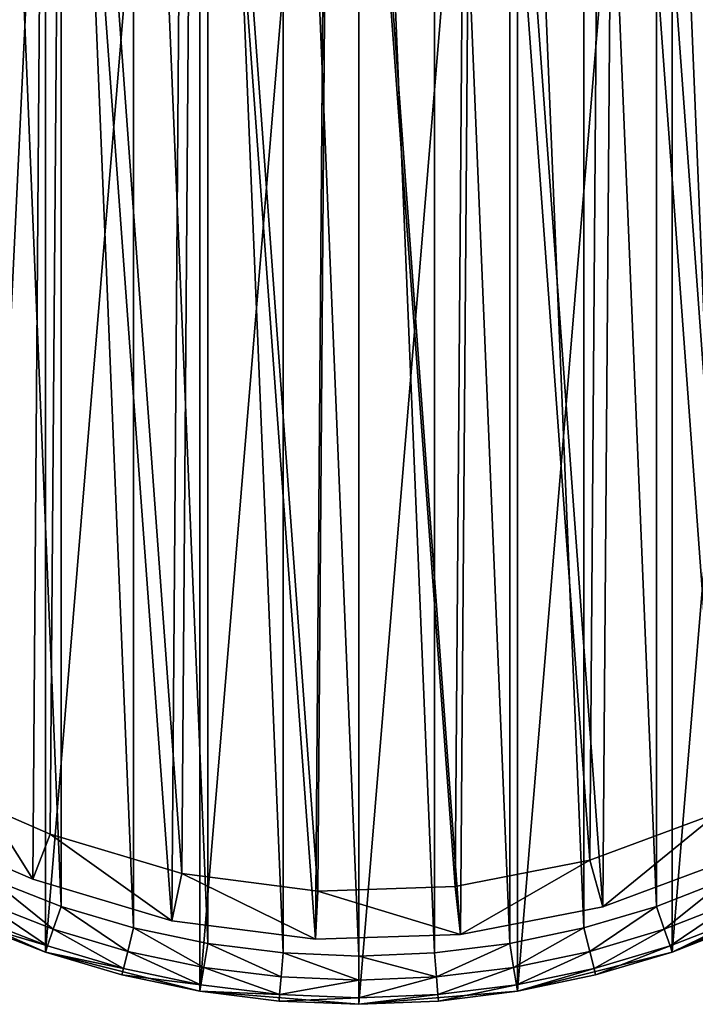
# Model space of a CAD drawing. Header units: millimetres. Extents: x 2 to 392, y -79 to 45.
# Tile 10 of 14: x 308 to 336, y -79 to -38. Entities that reach past the tile are written whole.
import ezdxf

# ---------------------------------------------------------------- set-up
doc = ezdxf.new("R2010")
doc.units = ezdxf.units.MM
doc.header["$LTSCALE"] = 25.4
doc.layers.get('0').update_dxf_attribs({"true_color": 0xff5454})

# ---------------------------------------------------------------- blocks, each defined once
blk = doc.blocks.new('PILLS-II-8264.STL')
at = {"color": 250, "true_color": 0x262626}
mesh = blk.add_polyface(dxfattribs=at)
corners = [(283.424, -29.131, 7.876), (282.337, -42.253, 7.876), (282.337, -35.647, 7.876), (283.424, -48.769, 7.876), (285.569, -22.882, 7.876), (285.569, -55.018, 7.876), (288.713, -17.072, 7.876), (288.713, -60.828, 7.876), (292.771, -11.859, 7.876), (292.771, -66.041, 7.876), (297.631, -7.384, 7.876), (297.631, -70.516, 7.876), (303.162, -3.771, 7.876), (303.162, -74.129, 7.876), (309.212, -1.117, 7.876), (309.212, -76.783, 7.876), (315.616, 0.504, 7.876), (315.616, -78.404, 7.876), (322.2, 1.05, 7.876), (322.2, -78.95, 7.876), (328.784, 0.504, 7.876), (328.784, -78.404, 7.876), (335.188, -1.117, 7.876), (335.188, -76.783, 7.876), (341.238, -3.771, 7.876), (341.238, -74.129, 7.876), (346.768, -7.384, 7.876), (346.768, -70.516, 7.876), (351.629, -11.859, 7.876), (351.629, -66.041, 7.876), (355.687, -17.072, 7.876), (355.687, -60.828, 7.876), (358.831, -22.882, 7.876), (358.831, -55.018, 7.876), (360.976, -29.131, 7.876), (360.976, -48.769, 7.876), (362.063, -35.647, 7.876), (362.063, -42.253, 7.876)]
mesh.append_faces([[corners[k] for k in face] for face in [(0, 1, 2), (35, 36, 37)]], dxfattribs={"vtx0": -1, "color": 250})
mesh.append_faces([[corners[k] for k in face] for face in [(1, 0, 3), (3, 4, 5), (5, 6, 7), (7, 8, 9), (9, 10, 11), (11, 12, 13), (13, 14, 15), (15, 16, 17), (17, 18, 19), (19, 20, 21), (21, 22, 23), (23, 24, 25), (25, 26, 27), (27, 28, 29), (29, 30, 31), (31, 32, 33), (33, 34, 35)]], dxfattribs={"vtx0": -1, "vtx1": -1, "color": 250})
mesh.append_faces([[corners[k] for k in face] for face in [(3, 0, 4), (5, 4, 6), (7, 6, 8), (9, 8, 10), (11, 10, 12), (13, 12, 14), (15, 14, 16), (17, 16, 18), (19, 18, 20), (21, 20, 22), (23, 22, 24), (25, 24, 26), (27, 26, 28), (29, 28, 30), (31, 30, 32), (33, 32, 34), (35, 34, 36)]], dxfattribs={"vtx0": -1, "vtx2": -1, "color": 250})
mesh = blk.add_polyface(dxfattribs=at)
corners = [(284.33, -42.088, 31.275), (284.33, -35.812, 31.275), (284.2, -38.95, 31.275), (284.718, -45.205, 31.275), (284.718, -32.695, 31.275), (285.363, -48.278, 31.275), (285.363, -29.622, 31.275), (286.259, -51.289, 31.275), (286.259, -26.611, 31.275), (287.401, -54.214, 31.275), (287.401, -23.686, 31.275), (288.78, -57.036, 31.275), (288.78, -20.864, 31.275), (290.388, -59.734, 31.275), (290.388, -18.166, 31.275), (292.213, -62.29, 31.275), (292.213, -15.61, 31.275), (294.242, -64.687, 31.275), (294.242, -13.213, 31.275), (296.463, -66.908, 31.275), (296.463, -10.992, 31.275), (298.86, -68.937, 31.275), (298.86, -8.963, 31.275), (301.416, -70.762, 31.275), (301.416, -7.138, 31.275), (304.114, -72.37, 31.275), (304.114, -5.53, 31.275), (306.936, -73.749, 31.275), (306.936, -4.151, 31.275), (309.861, -74.891, 31.275), (309.861, -3.009, 31.275), (312.872, -75.787, 31.275), (312.872, -2.113, 31.275), (315.945, -76.432, 31.275), (315.945, -1.468, 31.275), (319.062, -76.82, 31.275), (319.062, -1.08, 31.275), (322.2, -76.95, 31.275), (322.2, -0.95, 31.275), (325.338, -76.82, 31.275), (325.338, -1.08, 31.275), (328.455, -76.432, 31.275), (328.455, -1.468, 31.275), (331.528, -75.787, 31.275), (331.528, -2.113, 31.275), (334.539, -74.891, 31.275), (334.539, -3.009, 31.275), (337.464, -73.749, 31.275), (337.464, -4.151, 31.275), (340.286, -72.37, 31.275), (340.286, -5.53, 31.275), (342.984, -70.762, 31.275), (342.984, -7.138, 31.275), (345.54, -68.937, 31.275), (345.54, -8.963, 31.275), (347.937, -66.908, 31.275), (347.937, -10.992, 31.275), (350.158, -64.687, 31.275), (350.158, -13.213, 31.275), (352.187, -62.29, 31.275), (352.187, -15.61, 31.275), (354.012, -59.734, 31.275), (354.012, -18.166, 31.275), (355.62, -57.036, 31.275), (355.62, -20.864, 31.275), (356.999, -54.214, 31.275), (356.999, -23.686, 31.275), (358.141, -51.289, 31.275), (358.141, -26.611, 31.275), (359.037, -48.278, 31.275), (359.037, -29.622, 31.275), (359.682, -45.205, 31.275), (359.682, -32.695, 31.275), (360.07, -42.088, 31.275), (360.07, -35.812, 31.275), (360.2, -38.95, 31.275)]
mesh.append_faces([[corners[k] for k in face] for face in [(0, 1, 2), (74, 73, 75)]], dxfattribs={"vtx0": -1, "color": 250})
mesh.append_faces([[corners[k] for k in face] for face in [(1, 3, 4), (4, 5, 6), (6, 7, 8), (8, 9, 10), (10, 11, 12), (12, 13, 14), (14, 15, 16), (16, 17, 18), (18, 19, 20), (20, 21, 22), (22, 23, 24), (24, 25, 26), (26, 27, 28), (28, 29, 30), (30, 31, 32), (32, 33, 34), (34, 35, 36), (36, 37, 38), (38, 39, 40), (40, 41, 42), (42, 43, 44), (44, 45, 46), (46, 47, 48), (48, 49, 50), (50, 51, 52), (52, 53, 54), (54, 55, 56), (56, 57, 58), (58, 59, 60), (60, 61, 62), (62, 63, 64), (64, 65, 66), (66, 67, 68), (68, 69, 70), (70, 71, 72), (72, 73, 74)]], dxfattribs={"vtx0": -1, "vtx1": -1, "color": 250})
mesh.append_faces([[corners[k] for k in face] for face in [(1, 0, 3), (4, 3, 5), (6, 5, 7), (8, 7, 9), (10, 9, 11), (12, 11, 13), (14, 13, 15), (16, 15, 17), (18, 17, 19), (20, 19, 21), (22, 21, 23), (24, 23, 25), (26, 25, 27), (28, 27, 29), (30, 29, 31), (32, 31, 33), (34, 33, 35), (36, 35, 37), (38, 37, 39), (40, 39, 41), (42, 41, 43), (44, 43, 45), (46, 45, 47), (48, 47, 49), (50, 49, 51), (52, 51, 53), (54, 53, 55), (56, 55, 57), (58, 57, 59), (60, 59, 61), (62, 61, 63), (64, 63, 65), (66, 65, 67), (68, 67, 69), (70, 69, 71), (72, 71, 73)]], dxfattribs={"vtx0": -1, "vtx2": -1, "color": 250})
at = {"color": 7, "true_color": 0xffffff}
mesh = blk.add_polyface(dxfattribs=at)
corners = [(285.868, -47.61, 7.221), (284.995, -35.659, 7.221), (284.949, -41.67, 7.221), (286.005, -29.734, 7.221), (287.728, -53.326, 7.221), (287.952, -24.047, 7.221), (290.48, -58.67, 7.221), (290.786, -18.746, 7.221), (294.054, -63.503, 7.221), (294.434, -13.969, 7.221), (298.357, -67.7, 7.221), (298.801, -9.838, 7.221), (303.278, -71.152, 7.221), (303.773, -6.462, 7.221), (305.93, -72.57, 7.221), (309.223, -3.927, 7.221), (308.688, -73.77, 7.221), (314.449, -75.487, 7.221), (315.01, -2.299, 7.221), (320.41, -76.257, 7.221), (320.982, -1.62, 7.221), (326.418, -76.061, 7.221), (326.986, -1.908, 7.221), (332.316, -74.904, 7.221), (332.866, -3.155, 7.221), (337.953, -72.816, 7.221), (338.47, -5.33, 7.221), (343.181, -69.85, 7.221), (343.652, -8.375, 7.221), (347.866, -66.084, 7.221), (348.279, -12.212, 7.221), (351.886, -61.616, 7.221), (352.23, -16.742, 7.221), (355.138, -56.56, 7.221), (355.404, -21.847, 7.221), (357.536, -51.049, 7.221), (357.717, -27.394, 7.221), (359.019, -45.224, 7.221), (359.111, -33.241, 7.221), (359.549, -39.236, 7.221)]
mesh.append_faces([[corners[k] for k in face] for face in [(0, 1, 2), (38, 37, 39)]], dxfattribs={"vtx0": -1, "color": 7})
mesh.append_faces([[corners[k] for k in face] for face in [(1, 0, 3), (3, 4, 5), (5, 6, 7), (7, 8, 9), (9, 10, 11), (11, 12, 13), (13, 14, 15), (15, 17, 18), (18, 19, 20), (20, 21, 22), (22, 23, 24), (24, 25, 26), (26, 27, 28), (28, 29, 30), (30, 31, 32), (32, 33, 34), (34, 35, 36), (36, 37, 38)]], dxfattribs={"vtx0": -1, "vtx1": -1, "color": 7})
mesh.append_faces([[corners[k] for k in face] for face in [(3, 0, 4), (5, 4, 6), (7, 6, 8), (9, 8, 10), (11, 10, 12), (13, 12, 14), (15, 14, 16), (15, 16, 17), (18, 17, 19), (20, 19, 21), (22, 21, 23), (24, 23, 25), (26, 25, 27), (28, 27, 29), (30, 29, 31), (32, 31, 33), (34, 33, 35), (36, 35, 37)]], dxfattribs={"vtx0": -1, "vtx2": -1, "color": 7})
mesh = blk.add_polyface(dxfattribs=at)
corners = [(286.987, -35.836, 0.575), (287.813, -47.147, 0.575), (286.944, -41.524, 0.575), (287.943, -30.227, 0.575), (289.574, -52.556, 0.575), (289.786, -24.845, 0.575), (292.179, -57.614, 0.575), (292.468, -19.828, 0.575), (295.561, -62.188, 0.575), (295.921, -15.307, 0.575), (299.634, -66.16, 0.575), (300.053, -11.397, 0.575), (304.291, -69.428, 0.575), (304.76, -8.201, 0.575), (306.801, -70.77, 0.575), (309.918, -5.802, 0.575), (309.412, -71.906, 0.575), (314.864, -73.53, 0.575), (315.395, -4.261, 0.575), (320.506, -74.259, 0.575), (321.047, -3.619, 0.575), (326.192, -74.074, 0.575), (326.73, -3.891, 0.575), (331.775, -72.979, 0.575), (332.295, -5.072, 0.575), (337.109, -71.002, 0.575), (337.599, -7.13, 0.575), (342.058, -68.195, 0.575), (342.503, -10.012, 0.575), (346.492, -64.631, 0.575), (346.882, -13.644, 0.575), (350.297, -60.402, 0.575), (350.622, -17.931, 0.575), (353.374, -55.617, 0.575), (353.626, -22.762, 0.575), (355.644, -50.401, 0.575), (355.816, -28.013, 0.575), (357.048, -44.888, 0.575), (357.135, -33.547, 0.575), (357.549, -39.221, 0.575)]
mesh.append_faces([[corners[k] for k in face] for face in [(0, 1, 2), (37, 38, 39)]], dxfattribs={"vtx0": -1, "color": 7})
mesh.append_faces([[corners[k] for k in face] for face in [(1, 3, 4), (4, 5, 6), (6, 7, 8), (8, 9, 10), (10, 11, 12), (12, 13, 14), (14, 15, 16), (16, 15, 17), (17, 18, 19), (19, 20, 21), (21, 22, 23), (23, 24, 25), (25, 26, 27), (27, 28, 29), (29, 30, 31), (31, 32, 33), (33, 34, 35), (35, 36, 37)]], dxfattribs={"vtx0": -1, "vtx1": -1, "color": 7})
mesh.append_faces([[corners[k] for k in face] for face in [(1, 0, 3), (4, 3, 5), (6, 5, 7), (8, 7, 9), (10, 9, 11), (12, 11, 13), (14, 13, 15), (17, 15, 18), (19, 18, 20), (21, 20, 22), (23, 22, 24), (25, 24, 26), (27, 26, 28), (29, 28, 30), (31, 30, 32), (33, 32, 34), (35, 34, 36), (37, 36, 38)]], dxfattribs={"vtx0": -1, "vtx2": -1, "color": 7})
mesh = blk.add_polyface(dxfattribs=at)
corners = [(306.801, -70.77, 0.575), (308.688, -73.77, 2.575), (305.93, -72.57, 2.575), (309.412, -71.906, 0.575)]
mesh.append_faces([[corners[k] for k in face] for face in [(0, 1, 2), (1, 0, 3)]], dxfattribs={"vtx0": -1, "color": 7})
mesh = blk.add_polyface(dxfattribs=at)
corners = [(337.109, -71.002, 0.575), (332.316, -74.904, 2.575), (331.775, -72.979, 0.575), (337.953, -72.816, 2.575)]
mesh.append_faces([[corners[k] for k in face] for face in [(0, 1, 2), (1, 0, 3)]], dxfattribs={"vtx0": -1, "color": 7})
mesh = blk.add_polyface(dxfattribs=at)
corners = [(309.412, -71.906, 0.575), (314.449, -75.487, 2.575), (308.688, -73.77, 2.575), (314.864, -73.53, 0.575)]
mesh.append_faces([[corners[k] for k in face] for face in [(0, 1, 2), (1, 0, 3)]], dxfattribs={"vtx0": -1, "color": 7})
mesh = blk.add_polyface(dxfattribs=at)
corners = [(308.688, -73.77, 7.221), (305.93, -72.57, 2.575), (308.688, -73.77, 2.575), (305.93, -72.57, 7.221)]
mesh.append_faces([[corners[k] for k in face] for face in [(0, 1, 2), (1, 0, 3)]], dxfattribs={"vtx0": -1, "color": 7})
mesh = blk.add_polyface(dxfattribs=at)
corners = [(331.775, -72.979, 0.575), (326.418, -76.061, 2.575), (326.192, -74.074, 0.575), (332.316, -74.904, 2.575)]
mesh.append_faces([[corners[k] for k in face] for face in [(0, 1, 2), (1, 0, 3)]], dxfattribs={"vtx0": -1, "color": 7})
mesh = blk.add_polyface(dxfattribs=at)
corners = [(337.953, -72.816, 7.221), (332.316, -74.904, 2.575), (337.953, -72.816, 2.575), (332.316, -74.904, 7.221)]
mesh.append_faces([[corners[k] for k in face] for face in [(0, 1, 2), (1, 0, 3)]], dxfattribs={"vtx0": -1, "color": 7})
at = {"color": 250, "true_color": 0x262626}
mesh = blk.add_polyface(dxfattribs=at)
corners = [(309.537, -75.837, 31.008), (306.936, -73.749, 31.275), (306.534, -74.665, 31.008), (309.861, -74.891, 31.275)]
mesh.append_faces([[corners[k] for k in face] for face in [(0, 1, 2), (1, 0, 3)]], dxfattribs={"vtx0": -1, "color": 250})
at = {"color": 7, "true_color": 0xffffff}
mesh = blk.add_polyface(dxfattribs=at)
corners = [(314.449, -75.487, 7.221), (308.688, -73.77, 2.575), (314.449, -75.487, 2.575), (308.688, -73.77, 7.221)]
mesh.append_faces([[corners[k] for k in face] for face in [(0, 1, 2), (1, 0, 3)]], dxfattribs={"vtx0": -1, "color": 7})
mesh = blk.add_polyface(dxfattribs=at)
corners = [(314.864, -73.53, 0.575), (320.41, -76.257, 2.575), (314.449, -75.487, 2.575), (320.506, -74.259, 0.575)]
mesh.append_faces([[corners[k] for k in face] for face in [(0, 1, 2), (1, 0, 3)]], dxfattribs={"vtx0": -1, "color": 7})
at = {"color": 250, "true_color": 0x262626}
mesh = blk.add_polyface(dxfattribs=at)
corners = [(334.863, -75.837, 31.008), (337.464, -73.749, 31.275), (334.539, -74.891, 31.275), (337.866, -74.665, 31.008)]
mesh.append_faces([[corners[k] for k in face] for face in [(0, 1, 2), (1, 0, 3)]], dxfattribs={"vtx0": -1, "color": 250})
mesh = blk.add_polyface(dxfattribs=at)
corners = [(306.132, -75.581, 29.275), (303.162, -74.129, 7.876), (309.212, -76.783, 7.876)]
mesh.append_faces([[corners[k] for k in face] for face in [(0, 1, 2)]], dxfattribs={"color": 250})
at = {"color": 7, "true_color": 0xffffff}
mesh = blk.add_polyface(dxfattribs=at)
corners = [(326.418, -76.061, 2.575), (320.506, -74.259, 0.575), (326.192, -74.074, 0.575), (320.41, -76.257, 2.575)]
mesh.append_faces([[corners[k] for k in face] for face in [(0, 1, 2), (1, 0, 3)]], dxfattribs={"vtx0": -1, "color": 7})
at = {"color": 250, "true_color": 0x262626}
mesh = blk.add_polyface(dxfattribs=at)
corners = [(338.268, -75.581, 29.275), (335.188, -76.783, 7.876), (341.238, -74.129, 7.876)]
mesh.append_faces([[corners[k] for k in face] for face in [(0, 1, 2)]], dxfattribs={"color": 250})
mesh = blk.add_polyface(dxfattribs=at)
corners = [(309.299, -76.529, 30.275), (306.534, -74.665, 31.008), (306.24, -75.336, 30.275), (309.537, -75.837, 31.008)]
mesh.append_faces([[corners[k] for k in face] for face in [(0, 1, 2), (1, 0, 3)]], dxfattribs={"vtx0": -1, "color": 250})
mesh = blk.add_polyface(dxfattribs=at)
corners = [(312.626, -76.757, 31.008), (309.861, -74.891, 31.275), (309.537, -75.837, 31.008), (312.872, -75.787, 31.275)]
mesh.append_faces([[corners[k] for k in face] for face in [(0, 1, 2), (1, 0, 3)]], dxfattribs={"vtx0": -1, "color": 250})
at = {"color": 7, "true_color": 0xffffff}
mesh = blk.add_polyface(dxfattribs=at)
corners = [(332.316, -74.904, 7.221), (326.418, -76.061, 2.575), (332.316, -74.904, 2.575), (326.418, -76.061, 7.221)]
mesh.append_faces([[corners[k] for k in face] for face in [(0, 1, 2), (1, 0, 3)]], dxfattribs={"vtx0": -1, "color": 7})
at = {"color": 250, "true_color": 0x262626}
mesh = blk.add_polyface(dxfattribs=at)
corners = [(331.774, -76.757, 31.008), (334.539, -74.891, 31.275), (331.528, -75.787, 31.275), (334.863, -75.837, 31.008)]
mesh.append_faces([[corners[k] for k in face] for face in [(0, 1, 2), (1, 0, 3)]], dxfattribs={"vtx0": -1, "color": 250})
mesh = blk.add_polyface(dxfattribs=at)
corners = [(335.101, -76.529, 30.275), (337.866, -74.665, 31.008), (334.863, -75.837, 31.008), (338.16, -75.336, 30.275)]
mesh.append_faces([[corners[k] for k in face] for face in [(0, 1, 2), (1, 0, 3)]], dxfattribs={"vtx0": -1, "color": 250})
mesh = blk.add_polyface(dxfattribs=at)
corners = [(309.299, -76.529, 30.275), (306.132, -75.581, 29.275), (309.212, -76.783, 29.275), (306.24, -75.336, 30.275)]
mesh.append_faces([[corners[k] for k in face] for face in [(0, 1, 2), (1, 0, 3)]], dxfattribs={"vtx0": -1, "color": 250})
mesh = blk.add_polyface(dxfattribs=at)
corners = [(338.16, -75.336, 30.275), (335.188, -76.783, 29.275), (338.268, -75.581, 29.275), (335.101, -76.529, 30.275)]
mesh.append_faces([[corners[k] for k in face] for face in [(0, 1, 2), (1, 0, 3)]], dxfattribs={"vtx0": -1, "color": 250})
mesh = blk.add_polyface(dxfattribs=at)
corners = [(306.132, -75.581, 29.275), (309.212, -76.783, 7.876), (309.212, -76.783, 29.275)]
mesh.append_faces([[corners[k] for k in face] for face in [(0, 1, 2)]], dxfattribs={"color": 250})
mesh = blk.add_polyface(dxfattribs=at)
corners = [(312.446, -77.466, 30.275), (309.537, -75.837, 31.008), (309.299, -76.529, 30.275), (312.626, -76.757, 31.008)]
mesh.append_faces([[corners[k] for k in face] for face in [(0, 1, 2), (1, 0, 3)]], dxfattribs={"vtx0": -1, "color": 250})
mesh = blk.add_polyface(dxfattribs=at)
corners = [(315.781, -77.418, 31.008), (312.872, -75.787, 31.275), (312.626, -76.757, 31.008), (315.945, -76.432, 31.275)]
mesh.append_faces([[corners[k] for k in face] for face in [(0, 1, 2), (1, 0, 3)]], dxfattribs={"vtx0": -1, "color": 250})
at = {"color": 7, "true_color": 0xffffff}
mesh = blk.add_polyface(dxfattribs=at)
corners = [(320.41, -76.257, 7.221), (314.449, -75.487, 2.575), (320.41, -76.257, 2.575), (314.449, -75.487, 7.221)]
mesh.append_faces([[corners[k] for k in face] for face in [(0, 1, 2), (1, 0, 3)]], dxfattribs={"vtx0": -1, "color": 7})
at = {"color": 250, "true_color": 0x262626}
mesh = blk.add_polyface(dxfattribs=at)
corners = [(328.619, -77.418, 31.008), (331.528, -75.787, 31.275), (328.455, -76.432, 31.275), (331.774, -76.757, 31.008)]
mesh.append_faces([[corners[k] for k in face] for face in [(0, 1, 2), (1, 0, 3)]], dxfattribs={"vtx0": -1, "color": 250})
mesh = blk.add_polyface(dxfattribs=at)
corners = [(331.954, -77.466, 30.275), (334.863, -75.837, 31.008), (331.774, -76.757, 31.008), (335.101, -76.529, 30.275)]
mesh.append_faces([[corners[k] for k in face] for face in [(0, 1, 2), (1, 0, 3)]], dxfattribs={"vtx0": -1, "color": 250})
mesh = blk.add_polyface(dxfattribs=at)
corners = [(335.188, -76.783, 29.275), (335.188, -76.783, 7.876), (338.268, -75.581, 29.275)]
mesh.append_faces([[corners[k] for k in face] for face in [(0, 1, 2)]], dxfattribs={"color": 250})
at = {"color": 7, "true_color": 0xffffff}
mesh = blk.add_polyface(dxfattribs=at)
corners = [(326.418, -76.061, 7.221), (320.41, -76.257, 2.575), (326.418, -76.061, 2.575), (320.41, -76.257, 7.221)]
mesh.append_faces([[corners[k] for k in face] for face in [(0, 1, 2), (1, 0, 3)]], dxfattribs={"vtx0": -1, "color": 7})
at = {"color": 250, "true_color": 0x262626}
mesh = blk.add_polyface(dxfattribs=at)
corners = [(312.446, -77.466, 30.275), (309.212, -76.783, 29.275), (312.381, -77.726, 29.275), (309.299, -76.529, 30.275)]
mesh.append_faces([[corners[k] for k in face] for face in [(0, 1, 2), (1, 0, 3)]], dxfattribs={"vtx0": -1, "color": 250})
mesh = blk.add_polyface(dxfattribs=at)
corners = [(318.979, -77.817, 31.008), (315.945, -76.432, 31.275), (315.781, -77.418, 31.008), (319.062, -76.82, 31.275)]
mesh.append_faces([[corners[k] for k in face] for face in [(0, 1, 2), (1, 0, 3)]], dxfattribs={"vtx0": -1, "color": 250})
mesh = blk.add_polyface(dxfattribs=at)
corners = [(325.421, -77.817, 31.008), (328.455, -76.432, 31.275), (325.338, -76.82, 31.275), (328.619, -77.418, 31.008)]
mesh.append_faces([[corners[k] for k in face] for face in [(0, 1, 2), (1, 0, 3)]], dxfattribs={"vtx0": -1, "color": 250})
mesh = blk.add_polyface(dxfattribs=at)
corners = [(335.101, -76.529, 30.275), (332.019, -77.726, 29.275), (335.188, -76.783, 29.275), (331.954, -77.466, 30.275)]
mesh.append_faces([[corners[k] for k in face] for face in [(0, 1, 2), (1, 0, 3)]], dxfattribs={"vtx0": -1, "color": 250})
mesh = blk.add_polyface(dxfattribs=at)
corners = [(312.381, -77.726, 29.275), (309.212, -76.783, 7.876), (315.616, -78.404, 7.876)]
mesh.append_faces([[corners[k] for k in face] for face in [(0, 1, 2)]], dxfattribs={"color": 250})
mesh = blk.add_polyface(dxfattribs=at)
corners = [(309.212, -76.783, 29.275), (309.212, -76.783, 7.876), (312.381, -77.726, 29.275)]
mesh.append_faces([[corners[k] for k in face] for face in [(0, 1, 2)]], dxfattribs={"color": 250})
mesh = blk.add_polyface(dxfattribs=at)
corners = [(315.66, -78.14, 30.275), (312.626, -76.757, 31.008), (312.446, -77.466, 30.275), (315.781, -77.418, 31.008)]
mesh.append_faces([[corners[k] for k in face] for face in [(0, 1, 2), (1, 0, 3)]], dxfattribs={"vtx0": -1, "color": 250})
mesh = blk.add_polyface(dxfattribs=at)
corners = [(322.2, -77.95, 31.008), (319.062, -76.82, 31.275), (318.979, -77.817, 31.008), (322.2, -76.95, 31.275)]
mesh.append_faces([[corners[k] for k in face] for face in [(0, 1, 2), (1, 0, 3)]], dxfattribs={"vtx0": -1, "color": 250})
mesh = blk.add_polyface(dxfattribs=at)
corners = [(325.421, -77.817, 31.008), (322.2, -76.95, 31.275), (322.2, -77.95, 31.008), (325.338, -76.82, 31.275)]
mesh.append_faces([[corners[k] for k in face] for face in [(0, 1, 2), (1, 0, 3)]], dxfattribs={"vtx0": -1, "color": 250})
mesh = blk.add_polyface(dxfattribs=at)
corners = [(328.74, -78.14, 30.275), (331.774, -76.757, 31.008), (328.619, -77.418, 31.008), (331.954, -77.466, 30.275)]
mesh.append_faces([[corners[k] for k in face] for face in [(0, 1, 2), (1, 0, 3)]], dxfattribs={"vtx0": -1, "color": 250})
mesh = blk.add_polyface(dxfattribs=at)
corners = [(332.019, -77.726, 29.275), (328.784, -78.404, 7.876), (335.188, -76.783, 7.876)]
mesh.append_faces([[corners[k] for k in face] for face in [(0, 1, 2)]], dxfattribs={"color": 250})
mesh = blk.add_polyface(dxfattribs=at)
corners = [(332.019, -77.726, 29.275), (335.188, -76.783, 7.876), (335.188, -76.783, 29.275)]
mesh.append_faces([[corners[k] for k in face] for face in [(0, 1, 2)]], dxfattribs={"color": 250})
mesh = blk.add_polyface(dxfattribs=at)
corners = [(315.66, -78.14, 30.275), (312.381, -77.726, 29.275), (315.616, -78.404, 29.275), (312.446, -77.466, 30.275)]
mesh.append_faces([[corners[k] for k in face] for face in [(0, 1, 2), (1, 0, 3)]], dxfattribs={"vtx0": -1, "color": 250})
mesh = blk.add_polyface(dxfattribs=at)
corners = [(318.919, -78.546, 30.275), (315.781, -77.418, 31.008), (315.66, -78.14, 30.275), (318.979, -77.817, 31.008)]
mesh.append_faces([[corners[k] for k in face] for face in [(0, 1, 2), (1, 0, 3)]], dxfattribs={"vtx0": -1, "color": 250})
mesh = blk.add_polyface(dxfattribs=at)
corners = [(325.481, -78.546, 30.275), (328.619, -77.418, 31.008), (325.421, -77.817, 31.008), (328.74, -78.14, 30.275)]
mesh.append_faces([[corners[k] for k in face] for face in [(0, 1, 2), (1, 0, 3)]], dxfattribs={"vtx0": -1, "color": 250})
mesh = blk.add_polyface(dxfattribs=at)
corners = [(331.954, -77.466, 30.275), (328.784, -78.404, 29.275), (332.019, -77.726, 29.275), (328.74, -78.14, 30.275)]
mesh.append_faces([[corners[k] for k in face] for face in [(0, 1, 2), (1, 0, 3)]], dxfattribs={"vtx0": -1, "color": 250})
mesh = blk.add_polyface(dxfattribs=at)
corners = [(312.381, -77.726, 29.275), (315.616, -78.404, 7.876), (315.616, -78.404, 29.275)]
mesh.append_faces([[corners[k] for k in face] for face in [(0, 1, 2)]], dxfattribs={"color": 250})
mesh = blk.add_polyface(dxfattribs=at)
corners = [(322.2, -77.95, 31.008), (318.919, -78.546, 30.275), (322.2, -78.682, 30.275), (318.979, -77.817, 31.008)]
mesh.append_faces([[corners[k] for k in face] for face in [(0, 1, 2), (1, 0, 3)]], dxfattribs={"vtx0": -1, "color": 250})
mesh = blk.add_polyface(dxfattribs=at)
corners = [(325.421, -77.817, 31.008), (322.2, -78.682, 30.275), (325.481, -78.546, 30.275), (322.2, -77.95, 31.008)]
mesh.append_faces([[corners[k] for k in face] for face in [(0, 1, 2), (1, 0, 3)]], dxfattribs={"vtx0": -1, "color": 250})
mesh = blk.add_polyface(dxfattribs=at)
corners = [(328.784, -78.404, 29.275), (328.784, -78.404, 7.876), (332.019, -77.726, 29.275)]
mesh.append_faces([[corners[k] for k in face] for face in [(0, 1, 2)]], dxfattribs={"color": 250})
mesh = blk.add_polyface(dxfattribs=at)
corners = [(318.919, -78.546, 30.275), (315.616, -78.404, 29.275), (318.897, -78.813, 29.275), (315.66, -78.14, 30.275)]
mesh.append_faces([[corners[k] for k in face] for face in [(0, 1, 2), (1, 0, 3)]], dxfattribs={"vtx0": -1, "color": 250})
mesh = blk.add_polyface(dxfattribs=at)
corners = [(328.74, -78.14, 30.275), (325.503, -78.813, 29.275), (328.784, -78.404, 29.275), (325.481, -78.546, 30.275)]
mesh.append_faces([[corners[k] for k in face] for face in [(0, 1, 2), (1, 0, 3)]], dxfattribs={"vtx0": -1, "color": 250})
mesh = blk.add_polyface(dxfattribs=at)
corners = [(318.897, -78.813, 29.275), (315.616, -78.404, 7.876), (322.2, -78.95, 7.876)]
mesh.append_faces([[corners[k] for k in face] for face in [(0, 1, 2)]], dxfattribs={"color": 250})
mesh = blk.add_polyface(dxfattribs=at)
corners = [(315.616, -78.404, 29.275), (315.616, -78.404, 7.876), (318.897, -78.813, 29.275)]
mesh.append_faces([[corners[k] for k in face] for face in [(0, 1, 2)]], dxfattribs={"color": 250})
mesh = blk.add_polyface(dxfattribs=at)
corners = [(322.2, -78.682, 30.275), (318.897, -78.813, 29.275), (322.2, -78.95, 29.275), (318.919, -78.546, 30.275)]
mesh.append_faces([[corners[k] for k in face] for face in [(0, 1, 2), (1, 0, 3)]], dxfattribs={"vtx0": -1, "color": 250})
mesh = blk.add_polyface(dxfattribs=at)
corners = [(325.503, -78.813, 29.275), (322.2, -78.95, 7.876), (328.784, -78.404, 7.876)]
mesh.append_faces([[corners[k] for k in face] for face in [(0, 1, 2)]], dxfattribs={"color": 250})
mesh = blk.add_polyface(dxfattribs=at)
corners = [(325.481, -78.546, 30.275), (322.2, -78.95, 29.275), (325.503, -78.813, 29.275), (322.2, -78.682, 30.275)]
mesh.append_faces([[corners[k] for k in face] for face in [(0, 1, 2), (1, 0, 3)]], dxfattribs={"vtx0": -1, "color": 250})
mesh = blk.add_polyface(dxfattribs=at)
corners = [(325.503, -78.813, 29.275), (328.784, -78.404, 7.876), (328.784, -78.404, 29.275)]
mesh.append_faces([[corners[k] for k in face] for face in [(0, 1, 2)]], dxfattribs={"color": 250})
mesh = blk.add_polyface(dxfattribs=at)
corners = [(318.897, -78.813, 29.275), (322.2, -78.95, 7.876), (322.2, -78.95, 29.275)]
mesh.append_faces([[corners[k] for k in face] for face in [(0, 1, 2)]], dxfattribs={"color": 250})
mesh = blk.add_polyface(dxfattribs=at)
corners = [(322.2, -78.95, 29.275), (322.2, -78.95, 7.876), (325.503, -78.813, 29.275)]
mesh.append_faces([[corners[k] for k in face] for face in [(0, 1, 2)]], dxfattribs={"color": 250})

msp = doc.modelspace()

# ---------------------------------------------------------------- block references
at = {"color": 0}
msp.add_blockref('PILLS-II-8264.STL', (0, 0), dxfattribs=at)

doc.saveas('drawing.dxf')
